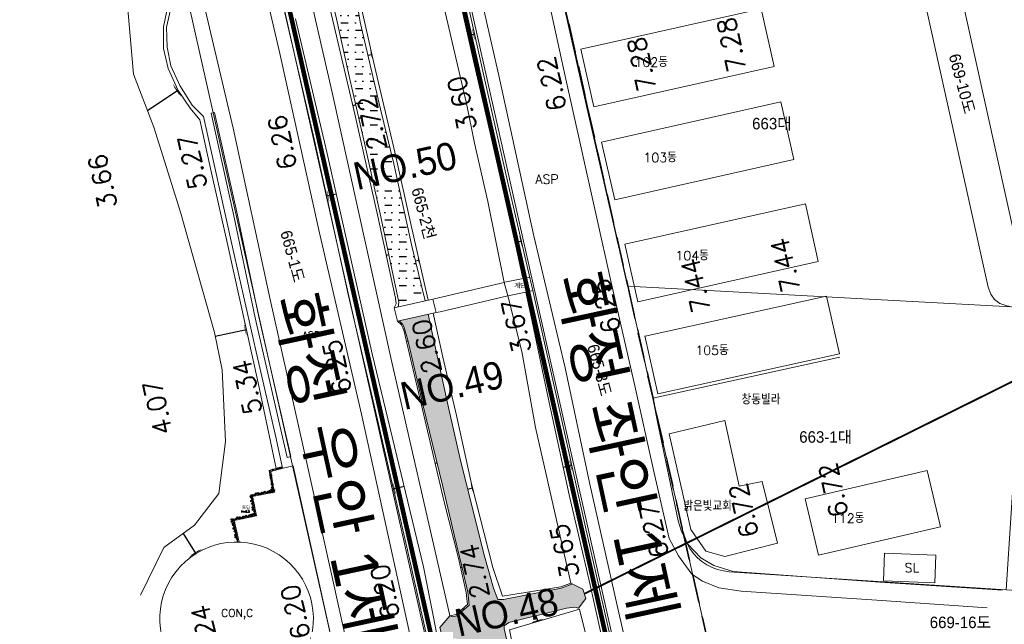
# Model space of a CAD drawing. Header units: metres. Extents: x 183400 to 184400, y 422200 to 427800.
# Tile 97 of 221: x 183804 to 184018, y 424730 to 424862. Entities that reach past the tile are written whole.
import ezdxf
from ezdxf.enums import TextEntityAlignment as Align

# ---------------------------------------------------------------- set-up
doc = ezdxf.new("R2010")
doc.units = ezdxf.units.M
doc.linetypes.add('DASHED2', pattern=[9.525, 6.35, -3.175])
for name, color, linetype in [('4121', 7, 'Continuous'), ('NR', 7, 'Continuous'), ('num', 7, 'Continuous'), ('구조물명칭_작업', 5, 'Continuous'), ('동별경계', 3, 'DASHED2'), ('보축구간', 10, 'DASHED2'), ('하천', 140, 'Continuous'), ('횡단타점', 11, 'Continuous')]:
    doc.layers.add(name, color=color, linetype=linetype)
for name, color, linetype, lineweight in [('symbol', 7, 'Continuous', 0), ('지번', 252, 'Continuous', 5), ('지적', 252, 'Continuous', 5), ('현황도', 7, 'Continuous', 5)]:
    doc.layers.add(name, color=color, linetype=linetype, lineweight=lineweight)
doc.styles.add('GHS', font='ROMANS', dxfattribs={"bigfont": 'GHS'})
doc.styles.add('gwang', font='romans.shx', dxfattribs={"bigfont": ' WHGTXT.SHX'})
doc.styles.get("Standard").update_dxf_attribs({"font": 'romans.shx', "bigfont": 'ghs.shx'})
doc.styles.add('UPM', font='Gulim.ttf')
doc.styles.add('돋움', font='Dotum.ttf')

msp = doc.modelspace()

# ---------------------------------------------------------------- hatches: boundary and pattern name
at = {"layer": '하천'}
h = msp.add_hatch(dxfattribs=at)
h.set_pattern_fill('MUDST', color=256, scale=0.25, style=0)
h.paths.add_polyline_path([(183857.03, 424960.4), (183851.71, 424959.21), (183852.45, 424955.64), (183853.7, 424949.8), (183859.13, 424950.98)])
h.paths.add_polyline_path([(183860.5, 424944.65), (183859.52, 424948.08), (183854.5, 424946.97), (183854.97, 424944.65), (183855.83, 424939.65), (183857.81, 424929.19), (183860.53, 424915.32), (183862.31, 424907.23), (183864.88, 424896.43), (183867.17, 424886.17), (183870.08, 424873.72), (183872.8, 424861.88), (183875.61, 424849.4), (183878.75, 424835.54), (183882.47, 424818.81), (183884.88, 424807.46), (183886.4, 424800.28), (183886.24, 424799.22), (183892.12, 424800.54), (183889.32, 424812.15), (183885.29, 424830.39), (183882.41, 424842.23), (183877.94, 424861.21), (183875.41, 424876.65), (183875.13, 424884), (183875.42, 424890.08), (183871.9, 424889.83), (183869.91, 424891.34), (183867.93, 424896.82), (183863.9, 424910.79), (183861.31, 424923), (183862.14, 424924.3), (183865.48, 424924.11), (183868.75, 424921.67), (183869.69, 424921.81), (183870.27, 424922.15), (183868.81, 424924.39), (183866.03, 424929.76), (183863.23, 424935.29)])
h = msp.add_hatch(dxfattribs=at)
h.set_pattern_fill('MUDST', color=256, scale=0.25, style=0)
h.paths.add_polyline_path([(183910.34, 424730.56), (183922.86, 424733.71), (183924.64, 424733.95), (183925.48, 424733.68), (183927.05, 424735.8), (183926.39, 424737.84), (183924.13, 424738.96), (183921.7, 424738.04), (183909.15, 424735.58), (183907.95, 424735.58), (183907, 424738.08), (183904.99, 424745), (183902.93, 424753.33), (183899.65, 424766.49), (183897.17, 424777.35), (183894.2, 424790.92), (183892.8, 424797.65), (183886.43, 424796.23), (183887.17, 424795.5), (183887.48, 424794.96), (183888.35, 424791.99), (183891.59, 424778.02), (183895.97, 424760.16), (183898.4, 424749.66), (183900.13, 424742.5), (183901.37, 424737.17), (183901.69, 424734.39), (183899.01, 424732.01), (183898.03, 424731.86), (183897.52, 424732.06), (183897.51, 424732.06), (183895.31, 424729.54), (183895.67, 424728.16), (183898.08, 424727), (183898.11, 424727), (183898.55, 424727.16), (183901.68, 424726.15), (183904.49, 424724.06), (183906.06, 424717.99), (183907.17, 424712.85), (183909.92, 424701.02), (183912.99, 424688.47), (183916.03, 424675.67), (183919.26, 424662.5), (183922.13, 424651.33), (183924.42, 424636.99), (183925.27, 424627.97), (183926.54, 424614.12), (183927.59, 424602.78), (183927.65, 424594.33), (183932.58, 424594.18), (183931.94, 424605.44), (183930, 424631.16), (183928.71, 424641.91), (183923.41, 424668.56), (183918.08, 424690.56), (183911.62, 424719.32), (183909.29, 424729.21), (183909.29, 424729.89)])

# ---------------------------------------------------------------- linework, layer by layer
at = {"layer": '4121'}
for p, q in [((183858.2, 424763.69), (183861.01, 424764.46)), ((183858.2, 424763.69), (183858.94, 424759.18)), ((183854.23, 424758.27), (183858.94, 424759.18)), ((183855.05, 424754.05), (183854.23, 424758.27)), ((183850.17, 424752.98), (183855.05, 424754.05)), ((183851.33, 424748.1), (183850.17, 424752.98))]:
    msp.add_line(p, q, dxfattribs=at)
for centre, radius in [((183858.92, 424763.78), 0.148), ((183859.77, 424763.9), 0.0824), ((183860.27, 424764.14), 0.181), ((183860.75, 424764.26), 0.148), ((183858.53, 424762.6), 0.181), ((183858.59, 424762.11), 0.148), ((183858.76, 424761.3), 0.0824), ((183856.6, 424758.89), 0.0824), ((183857.2, 424758.97), 0.181), ((183857.95, 424759.03), 0.148), ((183858.23, 424759.24), 0.0824), ((183858.41, 424758.91), 0.181), ((183858.72, 424759.49), 0.181), ((183858.72, 424759.3), 0.181), ((183858.83, 424760.69), 0.181), ((183858.86, 424759.95), 0.148), ((183858.92, 424758.91), 0.0824), ((183858.99, 424759.12), 0.0824), ((183859.11, 424759.17), 0.181), ((183859.06, 424759.66), 0.0824), ((183859.21, 424759.38), 0.148), ((183859.22, 424759.03), 0.0824), ((183854.07, 424758.05), 0.0824), ((183854.27, 424757.77), 0.148), ((183854.34, 424757.03), 0.181), ((183854.4, 424758.23), 0.181), ((183854.54, 424757.45), 0.148), ((183854.95, 424758.3), 0.148), ((183855.31, 424758.63), 0.181), ((183855.8, 424758.7), 0.148), ((183855.81, 424758.35), 0.0824), ((183856.33, 424758.55), 0.181), ((183856.82, 424758.63), 0.148), ((183857.63, 424758.77), 0.148), ((183854.42, 424756.42), 0.0824), ((183854.61, 424755.62), 0.148), ((183854.69, 424755.13), 0.181), ((183854.68, 424756.64), 0.148), ((183854.76, 424756.15), 0.181), ((183855.01, 424754.77), 0.148), ((183854.96, 424755.64), 0.0824), ((183850.01, 424753.03), 0.148), ((183850.11, 424752.55), 0.181), ((183850.28, 424752.82), 0.0824), ((183850.36, 424753.06), 0.0824), ((183850.89, 424753.04), 0.148), ((183851.24, 424753.37), 0.181), ((183851.73, 424753.46), 0.148), ((183851.76, 424753.11), 0.0824), ((183852.27, 424753.32), 0.181), ((183852.53, 424753.67), 0.0824), ((183852.75, 424753.41), 0.148), ((183853.13, 424753.76), 0.181), ((183853.56, 424753.57), 0.148), ((183853.87, 424753.84), 0.148), ((183854.15, 424754.06), 0.0824), ((183854.34, 424753.73), 0.181), ((183854.64, 424754.13), 0.181), ((183854.91, 424753.95), 0.0824), ((183855.12, 424754.22), 0.148), ((183855.15, 424753.87), 0.0824), ((183850.19, 424752.06), 0.0824), ((183850.41, 424751.79), 0.148), ((183850.5, 424751.05), 0.181), ((183850.52, 424752.25), 0.181), ((183850.6, 424750.44), 0.0824), ((183850.68, 424751.48), 0.148), ((183850.86, 424750.67), 0.148), ((183850.83, 424749.65), 0.148), ((183850.92, 424749.17), 0.181), ((183850.95, 424750.19), 0.181), ((183851.17, 424749.68), 0.0824), ((183851.26, 424748.82), 0.148)]:
    msp.add_circle(centre, radius, dxfattribs=at)
at = {"layer": 'NR'}
for p, q in [((183901.39, 424858.31), (183902.86, 424858.63)), ((183879.64, 424853.98), (183880.51, 424854.18)), ((183831.69, 424841.97), (183838.3, 424846.42)), ((183877.02, 424843.17), (183876.35, 424843.01)), ((183872.8, 424823.79), (183870.72, 424823.34)), ((183911.64, 424813.28), (183913.15, 424813.62)), ((183884.22, 424810.58), (183883.66, 424810.46)), ((183890.02, 424809.25), (183890.77, 424809.42)), ((183846.46, 424792.87), (183853.21, 424794.36)), ((183888.39, 424791.83), (183888.02, 424791.74)), ((183894.71, 424765.29), (183894.28, 424765.19)), ((183922.14, 424764.4), (183924.01, 424764.81)), ((183887.56, 424760.15), (183885.19, 424759.61)), ((183901.43, 424759.62), (183902.44, 424759.87)), ((183839.45, 424749.96), (183842.21, 424745.55)), ((183900.11, 424742.59), (183899.82, 424742.52)), ((183900.51, 424733.34), (183900.28, 424733.6)), ((183916.22, 424732.04), (183916.59, 424730.81))]:
    msp.add_line(p, q, dxfattribs=at)
for points in [[(183902.44, 424860.54), (183903.29, 424856.73), (183902.33, 424860.51), (183903.18, 424856.71)], [(183902.43, 424860.08), (183903.09, 424857.15), (183902.33, 424860.05), (183902.98, 424857.12)], [(183902.43, 424859.61), (183902.89, 424857.56), (183902.33, 424859.59), (183902.78, 424857.54)], [(183880.26, 424855.31), (183880.77, 424853.04), (183880.2, 424855.3), (183880.7, 424853.03)], [(183880.26, 424855.04), (183880.65, 424853.29), (183880.2, 424855.02), (183880.59, 424853.27)], [(183880.26, 424854.76), (183880.53, 424853.54), (183880.2, 424854.75), (183880.47, 424853.52)], [(183837.21, 424848.03), (183839.39, 424844.8), (183837.12, 424847.98), (183839.3, 424844.74)], [(183837.37, 424847.6), (183839.05, 424845.11), (183837.28, 424847.54), (183838.96, 424845.06)], [(183837.54, 424847.17), (183838.71, 424845.43), (183837.45, 424847.11), (183838.62, 424845.37)], [(183876.56, 424842.15), (183876.15, 424843.88), (183876.6, 424842.16), (183876.2, 424843.89)], [(183876.56, 424842.36), (183876.25, 424843.69), (183876.6, 424842.37), (183876.29, 424843.7)], [(183876.56, 424842.57), (183876.34, 424843.5), (183876.6, 424842.58), (183876.38, 424843.51)], [(183871.13, 424821.43), (183870.3, 424825.25), (183871.23, 424821.46), (183870.4, 424825.27)], [(183871.14, 424821.9), (183870.5, 424824.83), (183871.24, 424821.92), (183870.6, 424824.85)], [(183871.15, 424822.36), (183870.7, 424824.41), (183871.25, 424822.38), (183870.8, 424824.43)], [(183912.72, 424815.53), (183913.58, 424811.72), (183912.62, 424815.5), (183913.48, 424811.7)], [(183912.72, 424815.06), (183913.38, 424812.14), (183912.62, 424815.04), (183913.28, 424812.12)], [(183912.72, 424814.6), (183913.18, 424812.55), (183912.61, 424814.58), (183913.08, 424812.53)], [(183883.82, 424809.74), (183883.5, 424811.18), (183883.86, 424809.74), (183883.54, 424811.19)], [(183883.82, 424809.91), (183883.58, 424811.02), (183883.86, 424809.92), (183883.62, 424811.03)], [(183883.82, 424810.09), (183883.65, 424810.87), (183883.86, 424810.09), (183883.69, 424810.87)], [(183890.55, 424810.39), (183890.99, 424808.45), (183890.5, 424810.38), (183890.94, 424808.43)], [(183890.55, 424809.92), (183890.78, 424808.87), (183890.49, 424809.9), (183890.73, 424808.86)], [(183890.55, 424810.15), (183890.89, 424808.66), (183890.5, 424810.14), (183890.83, 424808.65)], [(183852.79, 424795.81), (183853.44, 424792.88), (183852.68, 424795.78), (183853.33, 424792.85)], [(183852.79, 424796.27), (183853.63, 424792.46), (183852.69, 424796.24), (183853.53, 424792.44)], [(183852.78, 424795.34), (183853.24, 424793.29), (183852.68, 424795.32), (183853.13, 424793.27)], [(183888.13, 424791.27), (183887.91, 424792.22), (183888.16, 424791.28), (183887.94, 424792.22)], [(183888.13, 424791.39), (183887.96, 424792.11), (183888.16, 424791.39), (183887.99, 424792.12)], [(183888.13, 424791.5), (183888.01, 424792.01), (183888.16, 424791.51), (183888.04, 424792.02)], [(183894.41, 424764.63), (183894.15, 424765.75), (183894.44, 424764.64), (183894.18, 424765.75)], [(183894.41, 424764.77), (183894.21, 424765.62), (183894.44, 424764.78), (183894.24, 424765.63)], [(183894.41, 424764.9), (183894.27, 424765.5), (183894.44, 424764.91), (183894.3, 424765.51)], [(183923.58, 424766.26), (183924.23, 424763.33), (183923.47, 424766.23), (183924.13, 424763.3)], [(183923.57, 424765.79), (183924.03, 424763.74), (183923.47, 424765.77), (183923.93, 424763.72)], [(183923.58, 424766.72), (183924.43, 424762.91), (183923.48, 424766.7), (183924.33, 424762.89)], [(183885.63, 424757.71), (183884.76, 424761.51), (183885.73, 424757.73), (183884.86, 424761.53)], [(183885.63, 424758.17), (183884.96, 424761.09), (183885.73, 424758.19), (183885.06, 424761.12)], [(183902.1, 424761.19), (183902.77, 424758.56), (183902.03, 424761.17), (183902.7, 424758.54)], [(183885.63, 424758.63), (183885.16, 424760.68), (183885.73, 424758.66), (183885.26, 424760.7)], [(183902.11, 424760.87), (183902.63, 424758.84), (183902.04, 424760.85), (183902.55, 424758.83)], [(183902.12, 424760.55), (183902.48, 424759.13), (183902.05, 424760.53), (183902.41, 424759.11)], [(183843.86, 424746.59), (183840.56, 424744.52), (183843.81, 424746.68), (183840.5, 424744.61)], [(183843.43, 424746.44), (183840.88, 424744.85), (183843.37, 424746.53), (183840.83, 424744.93)], [(183842.99, 424746.29), (183841.21, 424745.17), (183842.93, 424746.38), (183841.15, 424745.26)], [(183899.9, 424742.14), (183899.73, 424742.91), (183899.92, 424742.14), (183899.75, 424742.91)], [(183899.9, 424742.23), (183899.77, 424742.82), (183899.92, 424742.23), (183899.79, 424742.83)], [(183899.9, 424742.32), (183899.81, 424742.74), (183899.93, 424742.33), (183899.83, 424742.74)], [(183899.94, 424733.29), (183900.61, 424733.91), (183899.96, 424733.27), (183900.63, 424733.89)], [(183900.03, 424733.34), (183900.55, 424733.82), (183900.05, 424733.33), (183900.57, 424733.8)], [(183900.13, 424733.4), (183900.49, 424733.73), (183900.15, 424733.38), (183900.51, 424733.71)], [(183918.2, 424731.28), (183914.98, 424730.33), (183918.17, 424731.37), (183914.96, 424730.42)], [(183917.8, 424731.26), (183915.33, 424730.53), (183917.77, 424731.34), (183915.3, 424730.61)], [(183917.4, 424731.23), (183915.67, 424730.72), (183917.38, 424731.32), (183915.65, 424730.81)]]:
    msp.add_solid(points, dxfattribs=at)
at = {"layer": 'symbol'}
msp.add_line((183941.63, 424779.41), (183982.29, 424788.33), dxfattribs=at)
at = {"layer": '구조물명칭_작업', "ltscale": 20, "const_width": 0.4}
msp.add_lwpolyline([(184041.68, 424793.83), (183926.72, 424736.82)], dxfattribs=at)
at = {"layer": '동별경계', "linetype": 'DASHED2'}
for points in [[(183806.4, 425380.93), (183808.23, 425372.79), (183813.91, 425347.51), (183818.49, 425327.14), (183823.07, 425306.76), (183827.66, 425286.38), (183832.24, 425265.99), (183836.82, 425245.61), (183841.4, 425225.23), (183845.99, 425204.85), (183850.57, 425184.47), (183852.33, 425176.66), (183856.99, 425155.96), (183861.64, 425135.24), (183866.3, 425114.52), (183870.94, 425093.9), (183875.71, 425072.7), (183892.24, 424999.18), (183900.8, 424961.13), (183917.41, 424887.26), (183919.17, 424879.46), (183936.2, 424803.72), (183948.24, 424750.2), (183955.82, 424716.49)], [(183955.82, 424716.49), (183948.24, 424750.2), (183936.2, 424803.72), (183919.17, 424879.46), (183917.41, 424887.26), (183900.8, 424961.13), (183892.24, 424999.18), (183875.71, 425072.7), (183870.94, 425093.9), (183866.3, 425114.52), (183861.64, 425135.24), (183856.99, 425155.96), (183852.33, 425176.66), (183850.57, 425184.47), (183845.99, 425204.85), (183841.4, 425225.23), (183836.82, 425245.61), (183832.24, 425265.99), (183827.66, 425286.38), (183823.07, 425306.76), (183818.49, 425327.14), (183813.91, 425347.51), (183808.23, 425372.79), (183806.4, 425380.93)]]:
    msp.add_lwpolyline(points, dxfattribs=at)
at = {"layer": '보축구간', "const_width": 1}
for points in [[(183952.58, 424512.18, -0.029024), (183951.41, 424539.09), (183951.47, 424543.14), (183952.29, 424600.05, 0.059353), (183945.41, 424665.93), (183757.54, 425495.77)], [(183915.96, 424503.15, -0.033909), (183914.01, 424539.63), (183914.94, 424603.51, 0.059353), (183909.28, 424657.71), (183721.47, 425487.26, 0.008796), (183719.96, 425493.42, 0.008796)]]:
    msp.add_lwpolyline(points, format="xyb", dxfattribs=at)
at = {"layer": '지적', "linetype": 'Continuous'}
for points in [[(183688.18, 425516.08), (183690.78, 425510.16), (183694.14, 425501.16), (183698.4, 425488.99), (183702.27, 425476.68), (183704.22, 425469.66), (183705.69, 425465.26), (183706.68, 425460.84), (183888.59, 424652.13)], [(183908.11, 424656.51), (183726.2, 425465.22), (183724.28, 425473.3), (183722.5, 425479.53), (183720.56, 425485.76), (183710.65, 425514.61), (183688.18, 425516.08)], [(183710.65, 425514.61), (183720.56, 425485.76), (183722.5, 425479.53), (183724.28, 425473.3), (183726.2, 425465.22), (183908.11, 424656.51)], [(183947.44, 424662.61), (183764.99, 425473.91), (183762.42, 425482.6), (183755.24, 425511.7), (183710.65, 425514.61)], [(183755.24, 425511.7), (183762.42, 425482.6), (183764.99, 425473.91), (183947.44, 424662.61)], [(183888.59, 424652.13), (183706.68, 425460.84), (183705.69, 425465.26), (183704.22, 425469.66), (183645.82, 425473.66)], [(183955.82, 424716.49), (183948.24, 424750.2), (183936.2, 424803.72), (183919.17, 424879.46), (183917.41, 424887.26), (183900.8, 424961.13), (183892.24, 424999.18)], [(184032.74, 424904.65), (184007.92, 424899.14), (184006.52, 424898.63), (184005.23, 424897.83), (184004.24, 424896.72), (184003.5, 424895.4), (184003.15, 424893.91), (184003.12, 424892.44), (184020.85, 424812.45)], [(184007.92, 424899.14), (183987.93, 424894.71), (183989.47, 424894.88), (183990.93, 424894.75), (183992.31, 424894.2), (183993.54, 424893.37), (183994.54, 424892.17), (183995.18, 424890.88), (183995.48, 424889.92), (184014.62, 424803.57), (184015.14, 424802.02), (184015.94, 424800.83), (184017.15, 424799.95), (184018.64, 424799.45)], [(184020.85, 424812.45), (184003.12, 424892.44), (184003.15, 424893.91), (184003.5, 424895.4), (184004.24, 424896.72), (184005.23, 424897.83), (184006.52, 424898.63), (184007.92, 424899.14)], [(183989.47, 424894.88), (183987.93, 424894.71), (183919.17, 424879.46), (183936.2, 424803.72), (184019.67, 424799.27), (184018.64, 424799.45), (184017.15, 424799.95), (184015.94, 424800.83), (184015.14, 424802.02), (184014.62, 424803.57), (183995.48, 424889.92), (183995.18, 424890.88), (183994.54, 424892.17), (183993.54, 424893.37), (183992.31, 424894.2), (183990.93, 424894.75), (183989.47, 424894.88)], [(183936.2, 424803.72), (183948.24, 424750.2), (183949.09, 424747.79), (183949.72, 424746.67), (183950.47, 424745.63), (183951.34, 424744.69), (183952.32, 424743.86), (183953.39, 424743.14), (183954.53, 424742.55), (183955.73, 424742.1), (183956.98, 424741.8), (183958.25, 424741.64), (184018.49, 424737.73), (184022.49, 424799.09), (184019.67, 424799.27), (183936.2, 424803.72)], [(183948.24, 424750.2), (183955.82, 424716.49)], [(184159.94, 424728.54), (184078.16, 424733.85), (184068.18, 424734.5), (184018.49, 424737.73), (183958.25, 424741.64), (183956.98, 424741.8), (183955.73, 424742.1), (183954.53, 424742.55), (183953.39, 424743.14), (183952.32, 424743.86), (183951.34, 424744.69), (183950.47, 424745.63), (183949.72, 424746.67), (183949.09, 424747.79), (183948.24, 424750.2)]]:
    msp.add_lwpolyline(points, dxfattribs=at)
at = {"layer": '현황도'}
for p, q in [((183836.89, 424868.38), (183835.17, 424860.17)), ((183835.82, 424860.09), (183837.69, 424868.19)), ((183850.31, 424838.13), (183842.94, 424869.65)), ((183925.96, 424855.33), (183965.21, 424864.1)), ((183965.21, 424864.1), (183968.02, 424851.51)), ((183835.17, 424860.17), (183835.17, 424855.45)), ((183835.96, 424855.72), (183835.82, 424860.09)), ((183835.17, 424855.45), (183836.19, 424851.07)), ((183836.79, 424851.7), (183835.96, 424855.72)), ((183928.78, 424842.74), (183925.96, 424855.33)), ((183836.19, 424851.07), (183838.38, 424846.29)), ((183838.73, 424847.41), (183836.79, 424851.7)), ((183928.78, 424842.74), (183968.02, 424851.51)), ((183841.43, 424843.12), (183838.73, 424847.41)), ((183838.38, 424846.29), (183840.96, 424842.46)), ((183843.86, 424840.67), (183841.43, 424843.12)), ((183930.5, 424835.11), (183969.45, 424843.88)), ((183969.45, 424843.88), (183972.29, 424831.3)), ((183840.96, 424842.46), (183843.08, 424839.96)), ((183850.17, 424812.24), (183843.86, 424840.67)), ((183846.31, 424841.56), (183845.54, 424841.39)), ((183843.08, 424839.96), (183845.28, 424829.98)), ((183858.36, 424800.86), (183850.31, 424838.13)), ((183933.34, 424822.52), (183930.5, 424835.11)), ((183845.28, 424829.98), (183849.04, 424813.24)), ((183933.34, 424822.52), (183972.29, 424831.3)), ((183935.57, 424812.92), (183974.82, 424821.68)), ((183977.63, 424809.09), (183974.82, 424821.68)), ((183849.04, 424813.24), (183855.78, 424782.75)), ((183938.38, 424800.33), (183935.57, 424812.92)), ((183855.72, 424787.91), (183850.17, 424812.24)), ((183938.38, 424800.33), (183977.63, 424809.09)), ((183909.28, 424804.56), (183893.8, 424800.92)), ((183909.47, 424804.59), (183909.28, 424804.56)), ((183910.06, 424801.65), (183909.28, 424804.56)), ((183909.47, 424804.59), (183914.86, 424805.69)), ((183910.06, 424801.65), (183914.03, 424802.46)), ((183866.41, 424764.96), (183858.36, 424800.86)), ((183885.4, 424799.03), (183893.8, 424800.92)), ((183893.8, 424800.92), (183894.51, 424798.03)), ((183910.06, 424801.65), (183895.37, 424798.18)), ((183913.13, 424789.54), (183910.06, 424801.65)), ((183939.94, 424792.91), (183979.45, 424801.6)), ((183982.22, 424789.01), (183979.45, 424801.6)), ((183886.08, 424796.16), (183885.4, 424799.03)), ((183894.51, 424798.03), (183886.08, 424796.16)), ((183894.53, 424798.02), (183893.85, 424797.88)), ((183895.37, 424798.18), (183894.53, 424798.02)), ((183942.72, 424780.31), (183939.91, 424792.92)), ((183916.14, 424773.01), (183913.13, 424789.54)), ((183942.72, 424780.31), (183982.22, 424789)), ((183859.68, 424770.64), (183855.72, 424787.91)), ((183855.78, 424782.75), (183859.69, 424764.1)), ((183945.22, 424771.63), (183957.3, 424774.51)), ((183957.3, 424774.51), (183960.42, 424760.22)), ((183923.79, 424739.13), (183916.14, 424773.01)), ((183861.07, 424764.17), (183859.68, 424770.64)), ((183949.93, 424750.82), (183945.22, 424771.63)), ((183862.86, 424766.67), (183862.1, 424766.5)), ((183863.41, 424764.64), (183861.2, 424764.2)), ((183863.49, 424764.31), (183863.41, 424764.64)), ((183871.77, 424727.05), (183863.49, 424764.31)), ((183874.7, 424727.7), (183866.41, 424764.96)), ((183974.8, 424757.49), (184001.35, 424763.65)), ((184001.35, 424763.65), (184004.2, 424751.38)), ((183960.42, 424760.22), (183965.43, 424761.29)), ((183965.43, 424761.29), (183968.77, 424747.84)), ((183974.8, 424757.49), (183977.65, 424745.21)), ((183953.18, 424746.13), (183949.93, 424750.82)), ((183977.65, 424745.21), (184004.2, 424751.38)), ((183957.29, 424744.98), (183953.18, 424746.13)), ((183968.77, 424747.84), (183957.29, 424744.98)), ((183991.84, 424739.67), (183992.07, 424745.67)), ((183992.07, 424745.67), (184003.23, 424745.24)), ((184003.23, 424745.24), (184002.99, 424739.24)), ((183991.84, 424739.67), (184002.99, 424739.24)), ((183926.39, 424737.84), (183923.79, 424739.13)), ((183927.05, 424735.8), (183926.39, 424737.84)), ((183925.48, 424733.68), (183927.05, 424735.8))]:
    msp.add_line(p, q, dxfattribs=at)
for points in [[(183878.51, 424967.88), (183875.86, 424968.08), (183842.11, 424960.39), (183839.12, 424958.35), (183838.1, 424955.16), (183838.17, 424952.45), (183843.72, 424926.96), (183850.38, 424897.75), (183860.51, 424854.39), (183869.03, 424815.66), (183878.28, 424775.89), (183890.03, 424722.37)], [(183957.26, 424609.28), (183957.48, 424609.61), (183956, 424628.77), (183952.97, 424648.12), (183948.28, 424670.91), (183944.11, 424688.82), (183939.68, 424708.93), (183933.91, 424734.28), (183927.92, 424760.68), (183922.6, 424786), (183915.66, 424815.01), (183908.11, 424849.59), (183903.54, 424869.65), (183897.09, 424899.06), (183890.78, 424926.73), (183885, 424952.26), (183882.69, 424963.5), (183881.52, 424966.26), (183879.94, 424967.42), (183878.51, 424967.88)], [(183909.28, 424804.56), (183905.72, 424822.17), (183902.85, 424834.88), (183901.09, 424843.49), (183895.76, 424866.58), (183890.44, 424890.78), (183885.28, 424915.87), (183881.28, 424934.02), (183879.75, 424940.86), (183877.74, 424942.87), (183875.57, 424955.49), (183879.58, 424963.06)], [(183915.55, 424802.84), (183914.43, 424807.48), (183910.15, 424825.97), (183906.62, 424841.78), (183901.4, 424865.19), (183895.72, 424890.59), (183890.35, 424915.22), (183885.21, 424937.78), (183879.58, 424963.06)], [(183830.16, 424736.54), (183835.23, 424746.9), (183841.94, 424751.77), (183847.22, 424758.67), (183848.64, 424769.94), (183847.93, 424785.52), (183846.31, 424793.64), (183838.89, 424819.88), (183833.1, 424838.35), (183828.63, 424849.86), (183827.2, 424866.51), (183824.56, 424883.51), (183821.71, 424898.13), (183816.01, 424910.36), (183813.17, 424923.96), (183809.91, 424944.2), (183808.29, 424954.96), (183806.66, 424959.42), (183804.63, 424961.35), (183799.76, 424961.15), (183797.12, 424959.32)], [(183913.29, 424805.75), (183910.58, 424818.1), (183906.39, 424836.47), (183902.65, 424852.76), (183899.28, 424867.66), (183896.31, 424880.54), (183892.95, 424895.49), (183888.72, 424915.29), (183885.36, 424930.09), (183882.97, 424941.78), (183878.43, 424960.9)], [(183897.51, 424732.06), (183897.42, 424732.42), (183896.27, 424737.51), (183884.89, 424787.2), (183871.85, 424845.86), (183862.71, 424885.79), (183856.15, 424913.96), (183851, 424937.81), (183846.76, 424954.43), (183843.88, 424957.47)], [(183894.43, 424718.78), (183888.09, 424747), (183880.94, 424778.14), (183875.38, 424801.95), (183868.07, 424835.47), (183859.66, 424871.68), (183852.19, 424906.29), (183845.2, 424937.42), (183841.78, 424951.74), (183841.98, 424954.47)], [(183853.79, 424946.82), (183855.76, 424934.15), (183859.68, 424915.24), (183864.66, 424892.93), (183870.19, 424869.29), (183876.78, 424841.2), (183881.74, 424819.29), (183885.68, 424801.17), (183885.77, 424799.9), (183885.4, 424799.03)], [(183886.24, 424799.22), (183886.4, 424800.28), (183884.88, 424807.46), (183882.47, 424818.81), (183878.75, 424835.54), (183875.61, 424849.4), (183872.8, 424861.88), (183870.08, 424873.72), (183867.17, 424886.17), (183864.88, 424896.43), (183862.31, 424907.23), (183860.53, 424915.32), (183857.81, 424929.19), (183855.83, 424939.65), (183854.97, 424944.65), (183854.5, 424946.97)], [(183892.13, 424800.53), (183889.32, 424812.15), (183885.29, 424830.39), (183882.41, 424842.23), (183877.94, 424861.21), (183875.41, 424876.65), (183875.13, 424884), (183875.44, 424890.37), (183875.2, 424890.06), (183871.9, 424889.83), (183869.91, 424891.34), (183867.93, 424896.82), (183863.9, 424910.79), (183861.31, 424923), (183862.14, 424924.3), (183865.48, 424924.11)], [(183892.74, 424800.68), (183889.07, 424816.94), (183885.49, 424832.87), (183881.07, 424851.67), (183877.86, 424866.15), (183876.32, 424879.41), (183876.43, 424890.22)], [(184014.4, 424733.77), (183990.37, 424735.48), (183960.84, 424737.43), (183956.03, 424738.14), (183952.47, 424739.57), (183950.13, 424741.14), (183947.21, 424745.1), (183945.16, 424748.9), (183941.84, 424763.46), (183937.57, 424782.75), (183932.56, 424804.58), (183926.05, 424833.83), (183922.54, 424849.46), (183918.87, 424866.47), (183916.89, 424874.91), (183916.82, 424875.74), (183917.01, 424876.94), (183918.89, 424879.2)], [(184017.71, 424737.6), (183991.01, 424739.39), (183959.15, 424741.68), (183954.94, 424742.98), (183952.1, 424744.64), (183949.3, 424747.56), (183947.88, 424750.4), (183947.14, 424752.69), (183942.74, 424773.85), (183941.63, 424779.41), (183937.58, 424797.64), (183932.11, 424821.4), (183927.28, 424842.6), (183922.39, 424864.2), (183918.89, 424879.2)], [(183932.09, 424444.34), (183930.13, 424448.45), (183923.94, 424467.85), (183919.47, 424484.03), (183917.94, 424494.25), (183915.57, 424510.63), (183914.79, 424524.87), (183914.89, 424547.86), (183915.97, 424566.88), (183916.75, 424576.65), (183917.52, 424601.62), (183916.55, 424614.27), (183914.89, 424627.71), (183911.58, 424649.93), (183906.41, 424672.46), (183899.58, 424702.31), (183893.92, 424731.76), (183891.78, 424742.67), (183880.57, 424789.04), (183870.82, 424832.61), (183863.9, 424861.89)], [(183862.1, 424766.5), (183855.13, 424796.9), (183850.49, 424819.04), (183845.54, 424841.39)], [(183862.86, 424766.67), (183855.9, 424797.07), (183851.26, 424819.2), (183846.31, 424841.56)], [(183952.06, 424614.27), (183950.4, 424632.1), (183947.53, 424650.57), (183942.93, 424672.37), (183937.47, 424696.25), (183932.76, 424717.23), (183927.95, 424739.07), (183923.46, 424758.35), (183918.85, 424779.44), (183915.11, 424797.42), (183914.03, 424802.46), (183915.55, 424802.84)], [(183954.01, 424610.7), (183952.69, 424628.85), (183949.68, 424649.06), (183946.66, 424663.64), (183942.89, 424680.28), (183940.1, 424692.46), (183937.84, 424702.6), (183932.31, 424727.9), (183927.02, 424751.3), (183921.1, 424777.83), (183918.09, 424791.4), (183915.55, 424802.84)], [(183907.95, 424735.58), (183907, 424738.08), (183904.99, 424745), (183902.93, 424753.33), (183899.65, 424766.49), (183897.17, 424777.35), (183894.2, 424790.92), (183892.8, 424797.65)], [(183923.79, 424739.13), (183921.63, 424738.37), (183908.97, 424736.32), (183906.85, 424742.57), (183902.22, 424760.73), (183898.96, 424775.63), (183895.93, 424788.32), (183893.87, 424797.88)], [(183886.08, 424796.16), (183886.95, 424795.35), (183887.45, 424794.18), (183891.51, 424776.95), (183896.25, 424756.83), (183899.36, 424744.6), (183901, 424737.15), (183901.29, 424734.54), (183898.87, 424732.31), (183897.51, 424732.06)], [(183897.51, 424732.06), (183898.03, 424731.86), (183899.01, 424732.01), (183901.69, 424734.39), (183901.37, 424737.17), (183900.13, 424742.5), (183898.4, 424749.66), (183895.97, 424760.16), (183891.59, 424778.02), (183888.35, 424791.99), (183887.48, 424794.96), (183887.17, 424795.5), (183886.43, 424796.23)], [(183861.01, 424764.46), (183858.2, 424763.69), (183858.94, 424759.18), (183854.23, 424758.27), (183855.05, 424754.05), (183850.17, 424752.98), (183851.33, 424748.1)], [(183861.2, 424764.2), (183858.54, 424763.47), (183859.28, 424758.94), (183854.58, 424758.03), (183855.41, 424753.82), (183850.54, 424752.75), (183851.64, 424748.1)], [(183924.05, 424738.93), (183921.7, 424738.04), (183909.15, 424735.58), (183907.95, 424735.58)], [(183950.17, 424446.91), (183948.11, 424448.8), (183944.26, 424456.24), (183941.86, 424464.56), (183937.27, 424480.72), (183935.87, 424486.44), (183934.27, 424493.02), (183932.48, 424502.74), (183930.28, 424528.32), (183930.55, 424542.69), (183931.94, 424572.2), (183932.67, 424592.5), (183931.94, 424605.44), (183930, 424631.16), (183928.71, 424641.91), (183923.41, 424668.56), (183918.08, 424690.56), (183911.62, 424719.32), (183909.29, 424729.21), (183909.29, 424729.89), (183910.34, 424730.56), (183922.86, 424733.71), (183924.64, 424733.95), (183925.48, 424733.68)], [(183950.84, 424447.29), (183949.05, 424449.17), (183945.11, 424456.92), (183938.32, 424480.88), (183934.05, 424502.42), (183932.35, 424520.13), (183931.82, 424530.1), (183931.92, 424542.51), (183933.23, 424572.34), (183933.68, 424592.41), (183933.06, 424610.16), (183932.16, 424623.51), (183931.62, 424631.05), (183928.94, 424645.03), (183924.19, 424668.86), (183920.51, 424684.65), (183917.64, 424698.63), (183911.82, 424722.2), (183910.44, 424728.99), (183925.72, 424733.5)], [(183957.26, 424609.28), (183955.84, 424609.17), (183954.01, 424610.7), (183949.03, 424619.83), (183945.67, 424644.56), (183940.6, 424669.64), (183934.93, 424694.36), (183928.57, 424721.76), (183925.72, 424733.5)], [(183898.08, 424727), (183895.67, 424728.16), (183895.31, 424729.54), (183897.51, 424732.06)]]:
    msp.add_lwpolyline(points, dxfattribs=at)
msp.add_arc((183851.09, 424731.39), 16.71, 260.2262, 222.6698, dxfattribs=at)

# ---------------------------------------------------------------- texts
at = {"layer": 'num', "style": '돋움'}
for s, rotation, p in [('NO.50', 12.2678, (183877.28, 424824.62)), ('NO.49', 12.7635, (183887.56, 424776.79)), ('NO.48', 12.7635, (183899.41, 424727.46))]:
    msp.add_text(s, height=6, rotation=rotation, dxfattribs=at).set_placement(p)
at = {"layer": '보축구간', "style": '돋움'}
for s, p in [('화정 좌안 1제 (L=1.01km)', (183941.26, 424734.62)), ('화정 우안 1제 (L=1.01km)', (183879.7, 424730.02))]:
    msp.add_text(s, height=10, rotation=282.1909, dxfattribs=at).set_placement(p, align=Align.MIDDLE_CENTER)
at = {"layer": '지번', "style": 'UPM'}
for s, p in [('669-10도', (184008.92, 424847.8)), ('665-2천', (183891.79, 424819.57)), ('665-1도', (183863.27, 424810.26)), ('665-3도', (183930.05, 424785.5))]:
    msp.add_text(s, height=2.5, rotation=285, dxfattribs=at).set_placement(p, align=Align.MIDDLE_CENTER)
for s, p in [('663대', (183967.54, 424839.11)), ('663-1대', (183979.24, 424770.95)), ('669-16도', (184008.54, 424730.62))]:
    msp.add_text(s, height=2.5, dxfattribs=at).set_placement(p, align=Align.MIDDLE_CENTER)
at = {"layer": '현황도', "style": 'GHS'}
for s, height, p in [('102동', 2, (183937.67, 424851.47)), ('103동', 2, (183939.61, 424830.73)), ('ASP', 2, (183916.1, 424826.02)), ('104동', 2, (183946.57, 424809.4)), ('계단', 1, (183911.49, 424803.31)), ('105동', 2, (183950.89, 424788.79)), ('창동빌라', 2, (183960.94, 424778.06)), ('밝은빛교회', 2, (183948.26, 424754.92)), ('H=0.5', 0.452, (183852.08, 424754.49)), ('돌담', 0.684, (183852.26, 424755.18)), ('112동', 2, (183980.4, 424752.28)), ('SL', 2, (183996.4, 424741.51)), ('CON,C', 1.699, (183847.71, 424731.81))]:
    msp.add_text(s, height=height, dxfattribs=at).set_placement(p)
at = {"layer": '현황도'}
msp.add_text('ASP', height=1.5, dxfattribs=at).set_placement((183865.45, 424792.41))
at = {"layer": '횡단타점', "color": 171, "style": 'gwang'}
for s, rotation, p in [('7.28', 102.2678, (183960.68, 424856.69)), ('7.28', 102.2678, (183941.13, 424852.44)), ('6.22', 102.2678, (183921.59, 424848.19)), ('3.60', 102.2678, (183902.05, 424843.94)), ('2.72', 102.2678, (183882.5, 424839.69)), ('6.26', 102.2678, (183862.96, 424835.44)), ('5.27', 102.2678, (183843.42, 424831.19)), ('3.66', 102.2678, (183823.87, 424826.95)), ('7.44', 102.7635, (183972.39, 424808.74)), ('7.44', 102.7635, (183952.89, 424804.33)), ('6.25', 102.7635, (183933.38, 424799.91)), ('3.67', 102.7635, (183913.88, 424795.49)), ('2.60', 102.7635, (183894.37, 424791.07)), ('6.25', 102.7635, (183874.86, 424786.65)), ('5.34', 102.7635, (183855.36, 424782.23)), ('4.07', 102.7635, (183835.85, 424777.81)), ('6.72', 102.7635, (183982.87, 424759.85)), ('6.72', 102.7635, (183963.37, 424755.43)), ('6.27', 102.7635, (183943.86, 424751.01)), ('3.65', 102.7635, (183924.35, 424746.6)), ('2.74', 102.7635, (183904.85, 424742.18)), ('6.20', 102.7635, (183885.34, 424737.76)), ('6.20', 102.7635, (183865.84, 424733.34)), ('6.24', 102.7635, (183846.33, 424728.92))]:
    msp.add_text(s, height=4, rotation=rotation, dxfattribs=at).set_placement(p, align=Align.CENTER)

doc.saveas('drawing.dxf')
